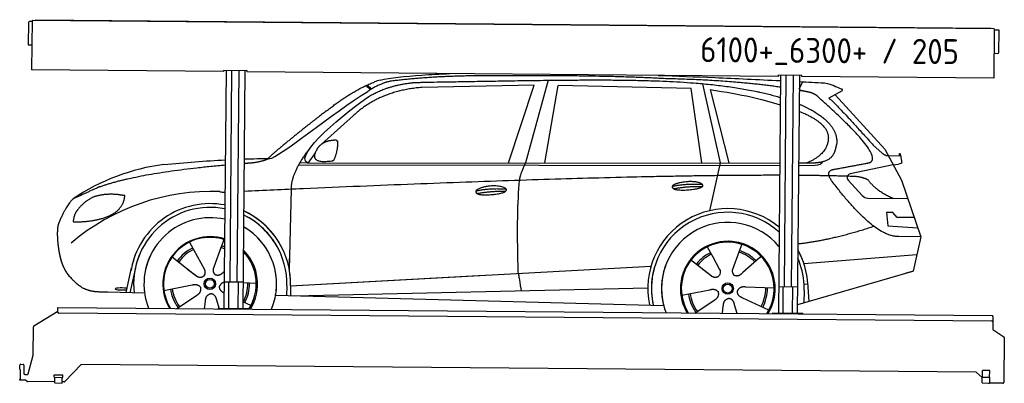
# Model space of a CAD drawing. Header units: millimetres. Extents: x 0 to 5198, y -17 to 1903.
import ezdxf

# ---------------------------------------------------------------- set-up
doc = ezdxf.new("R2010")
doc.units = ezdxf.units.MM
for name, color, linetype, lineweight in [('AM_0', 7, 'Continuous', 50), ('car', 10, 'Continuous', 25), ('Logo', 7, 'Continuous', 25), ('Plattform', 7, 'Continuous', 25)]:
    doc.layers.add(name, color=color, linetype=linetype, lineweight=lineweight)
doc.styles.get("Standard").update_dxf_attribs({"font": 'ISOCP.SHX'})

# ---------------------------------------------------------------- blocks, each defined once
blk = doc.blocks.new('Zubringerplattform GT200  GL550')
at = {"layer": 'Plattform'}
for p, q in [((46, 1887.9), (45, 1771.9)), ((65, 1892.7), (51, 1892.9)), ((65.1, 1898.7), (62.8, 1637.8)), ((5144.9, 1854.4), (65.1, 1898.7)), ((83.1, 1903.1), (5126.9, 1859.1)), ((83.1, 1903.1), (83.1, 1898.6)), ((5126.9, 1859.1), (5126.9, 1854.6)), ((5144.9, 1854.4), (5142.6, 1593.4)), ((5168.8, 1848.2), (5144.8, 1848.4)), ((5169.8, 1730.2), (5170.8, 1846.2)), ((46.9, 1769.9), (63.9, 1769.7)), ((5143.7, 1725.4), (5164.7, 1725.2)), ((1076.7, 1628.9), (62.8, 1637.8)), ((1076.8, 1634.9), (1076.7, 1628.9)), ((1201.8, 1633.8), (1076.8, 1634.9)), ((1089.3, 1634.8), (1078.3, 379.6)), ((1110.5, 517.1), (1120.3, 1634.5)), ((1148.5, 516.7), (1158.3, 1634.2)), ((1189.3, 1633.9), (1178.3, 378.7)), ((1201.7, 1627.8), (1201.8, 1633.8)), ((4003.6, 1603.4), (1201.7, 1627.8)), ((4003.7, 1609.4), (4003.6, 1603.4)), ((4128.7, 1608.3), (4003.7, 1609.4)), ((4016.2, 1609.3), (4005.2, 354.1)), ((4037.4, 491.5), (4047.2, 1609)), ((4075.4, 491.2), (4085.2, 1608.6)), ((4116.2, 1608.4), (4105.2, 353.2)), ((4128.6, 1602.3), (4128.7, 1608.3)), ((5142.6, 1593.4), (4128.6, 1602.3)), ((1179.5, 516.5), (1079.5, 517.3)), ((1103.3, 379.4), (1104.5, 517.1)), ((1153.3, 378.9), (1154.5, 516.7)), ((4106.4, 490.9), (4006.4, 491.8)), ((4030.2, 353.8), (4031.4, 491.6)), ((4080.2, 353.4), (4081.4, 491.1)), ((201.1, 358.3), (201.3, 377.3)), ((201.3, 377.3), (201.4, 383.3)), ((201.4, 383.3), (5138.2, 340.2)), ((1048.3, 379.9), (1208.3, 378.5)), ((1048.3, 379.9), (1048.3, 375.9)), ((1208.3, 374.5), (1208.3, 378.5)), ((74.9, 285.8), (201.2, 363)), ((5132.9, 310.2), (206.1, 353.2)), ((3975.2, 354.3), (4135.2, 352.9)), ((3975.2, 354.3), (3975.2, 350.3)), ((4135.2, 348.9), (4135.2, 352.9)), ((5137.9, 315.2), (5137.5, 267.7)), ((5138.1, 334.2), (5137.9, 315.2)), ((5138.1, 334.2), (5138.2, 340.2)), ((71.8, 131.8), (72.5, 281.6)), ((5137.5, 267.7), (5196, 228.1)), ((5198.2, 224), (5196.1, -12.3)), ((45.3, 33.3), (71.8, 131.8)), ((0.5, 56), (0.7, 78)), ((0.5, 56), (2.8, 56)), ((2.8, 56), (2.3, 5)), ((5.7, 83), (17.7, 82.8)), ((22.7, 77.8), (22.3, 34.8)), ((324.5, 82.2), (238.4, -8.5)), ((5050, 40.9), (324.5, 82.2)), ((0, 0), (0, 5)), ((2.3, 5), (0, 5)), ((28.2, -0.2), (0, 0)), ((27.3, 29.8), (40.4, 29.6)), ((182.6, 14.4), (182.7, 27.4)), ((182.6, 14.4), (227.6, 14)), ((182.7, 27.4), (227.7, 27)), ((184.9, -15.6), (185.1, 14.4)), ((224.9, -16), (225.1, 14)), ((227.6, 14), (227.7, 27)), ((5081.8, 13.2), (5050, 40.9)), ((5081.6, -15.3), (5081.8, 14.7)), ((5081.8, 14.7), (5121.8, 14.3)), ((5082.8, 14.6), (5083.1, 50.6)), ((5121.1, 50.3), (5083.1, 50.6)), ((5120.8, 14.3), (5121.1, 50.3)), ((5121.6, -15.7), (5121.8, 14.3)), ((38.6, -7.2), (31.4, -1.4)), ((184.9, -9.6), (41.7, -8.4)), ((184.9, -15.6), (224.9, -16)), ((234.7, -10), (224.9, -10)), ((5081.6, -15.3), (5121.6, -15.7)), ((5191, -17.3), (5117.9, -16.7))]:
    blk.add_line(p, q, dxfattribs=at)
for centre, radius, start, end in [((51, 1887.9), 5, 89.5, 179.5), ((5168.8, 1846.2), 2, 359.5, 89.5), ((47, 1771.9), 2, 179.5, 269.5), ((5164.8, 1730.2), 5, 269.5, 359.5), ((206.1, 358.2), 5, 179.5, 269.5), ((5132.9, 315.2), 5, 269.5, 359.5), ((77.5, 281.6), 5, 121.4261, 179.5), ((5193.2, 224), 5, 359.5, 55.9134), ((5.7, 78), 5, 89.5, 179.5), ((17.7, 77.8), 5, 359.5, 89.5), ((27.3, 34.8), 5, 179.5, 269.5), ((40.4, 34.6), 5, 269.5, 344.9258), ((5128.9, 23.2), 12, 227.6897, 228.0904), ((28.2, -5.2), 5, 50.8402, 89.5), ((41.7, -3.4), 5, 230.8402, 269.5), ((234.8, -5), 5, 269.5, 316.4902), ((5117.9, -11.7), 5, 232.6301, 269.5), ((5191.1, -12.3), 5, 269.5, 359.5)]:
    blk.add_arc(centre, radius, start, end, dxfattribs=at)
blk = doc.blocks.new('CarUG')
at = {"layer": 'car'}
for p, q in [((3094.5, 5780.1), (2979.2, 5342.1)), ((4420.2, 5747), (4438.8, 5784.2)), ((2132.4, 5743.1), (2158.5, 5722.8)), ((2138.2, 5745.8), (2163.8, 5726)), ((3021.4, 5753.7), (2427.7, 5736.3)), ((2889.2, 5341.3), (3021.4, 5753.7)), ((3080.9, 5343.1), (3148, 5752.9)), ((3849.6, 5743), (3148, 5752.9)), ((3909.2, 5351.1), (3849.6, 5743)), ((3909.7, 5769.5), (4006.4, 5352.1)), ((3949.3, 5738.8), (4052.4, 5352.5)), ((4646.5, 5738.1), (4576.5, 5698.9)), ((4609.7, 5717.5), (4874.1, 5431.6)), ((2068.3, 5584.4), (1898.9, 5430.5)), ((4813.7, 5452.7), (4859.4, 5412.8)), ((4874.1, 5431.6), (4964.7, 5269.4)), ((1869.6, 5387), (1829, 5331)), ((1829, 5331), (4320.4, 5355.1)), ((4420.4, 5356.1), (4480.8, 5356.7)), ((4892, 5399.6), (4952.2, 5397.5)), ((4919.4, 5350.5), (4947.1, 5354.5)), ((1782.1, 5321.7), (4320.4, 5341.8)), ((1829, 5331), (1787.8, 5331.7)), ((4006.4, 5352.1), (3952.5, 5098.9)), ((4420.4, 5342.6), (4425.3, 5342.7)), ((4425.3, 5342.7), (4508.2, 5344.1)), ((4919.4, 5350.5), (4693, 5300.6)), ((4682.6, 5267.5), (4757.7, 5186.3)), ((4964.7, 5269.4), (5069.1, 4971.8)), ((1737.1, 4766.5), (1744.3, 5192)), ((4786.9, 5173.4), (4998.6, 5172.6)), ((4919.4, 5098.5), (4886.7, 5098.5)), ((4886.7, 5098.5), (4893.6, 5027)), ((4943.2, 5072.7), (4919.4, 5098.5)), ((5033.7, 5072.7), (4943.2, 5072.7)), ((4893.6, 5027), (5052.7, 5018.5)), ((5069.1, 4971.8), (4952.2, 4972.2)), ((5069.1, 4971.8), (5031.2, 4789.8)), ((1207.9, 4907.6), (1229.8, 4868.9)), ((1378.3, 4889.6), (1339, 4777.7)), ((1390.1, 4923), (1376.2, 4883.4)), ((3941.9, 4907.6), (3971.5, 4855.4)), ((4124.1, 4923), (4109, 4881.2)), ((1229.8, 4868.9), (1288.7, 4764.6)), ((1501.1, 4851.7), (1493.6, 4845)), ((3854.6, 4840.9), (3956.8, 4761.5)), ((3970.2, 4857.8), (3971.5, 4855.4)), ((3971.5, 4855.4), (4008.7, 4789.5)), ((4109, 4881.2), (4075.9, 4789.2)), ((4218.5, 4852.7), (4131.6, 4774.6)), ((4226.2, 4861.2), (4218.5, 4852.7)), ((4452.7, 4824.6), (5049.6, 4878.4)), ((1117.6, 4829.5), (1237.1, 4736.6)), ((1737.1, 4766.5), (1738.1, 4827.1)), ((1744.4, 4681.9), (3613.3, 4801.2)), ((3613.3, 4801.2), (3645.8, 4803.2)), ((3919.6, 4790.6), (3966.2, 4754.4)), ((5026.5, 4788.4), (4420.7, 4606.1)), ((5031.2, 4789.8), (4987.4, 4776.7)), ((877.1, 4638.2), (904.3, 4769.2)), ((923.9, 4768.9), (896.6, 4637.9)), ((1199.7, 4765.7), (1246.3, 4729.5)), ((1339, 4777.7), (1335.2, 4767.3)), ((1393.6, 4755.1), (1391, 4752.7)), ((1744.4, 4681.9), (2767.9, 4747.2)), ((1076, 4651.5), (1224.3, 4681.8)), ((1563.1, 4692.7), (1493.7, 4695)), ((1724.8, 4681.1), (1723.9, 4630.7)), ((1744.4, 4681.9), (1743.6, 4630.3)), ((1764.2, 4630), (3629.9, 4688)), ((3649.2, 4688.6), (3649.6, 4688.6)), ((3810, 4651.5), (3958.4, 4681.8)), ((4297.1, 4692.7), (4145.8, 4697.7)), ((4455.9, 4681.4), (4454.8, 4616.4)), ((4474.4, 4715.1), (4455.2, 4713.9)), ((4473.6, 4727.1), (4480.2, 4624)), ((974, 4636.5), (779.8, 4640)), ((1144.7, 4556.8), (1247.6, 4626.5)), ((1665.7, 4631.7), (3714.7, 4597)), ((3880.5, 4557.9), (3981.6, 4626.5)), ((4269.9, 4576.5), (4132.1, 4639.2)), ((1291.1, 4556.8), (1295.7, 4597.4)), ((1367.6, 4560.9), (1355.5, 4602.5)), ((1535.9, 4576.5), (1493.7, 4595.7)), ((4025.3, 4558), (4029.8, 4597.4)), ((4102.4, 4558), (4089.6, 4602.5))]:
    blk.add_line(p, q, dxfattribs=at)
for centre, radius in [((1318.1, 4688.8), 30.1), ((1318.1, 4688.8), 23.6), ((4052.2, 4688.8), 30.1), ((4052.2, 4688.8), 23.6)]:
    blk.add_circle(centre, radius, dxfattribs=at)
for centre, radius, start, end in [((2246.7, 5602.8), 174.5, 102.8736, 113.54), ((1227.1, 4205.6), 1122.3, 98.0395, 124.4377), ((4697.3, 5281), 20, 102.4358, 222.7473), ((1331.8, 4035.2), 1141.2, 88.2487, 130.916), ((1393.1, 5290.2), 117.4, 256.9855, 269.1884), ((4787, 5213.4), 40, 222.7473, 269.7861), ((1320.2, 4687.9), 424.2, 80.0558, 170.7471), ((4052.6, 4688.2), 422.7, 50.659, 192.285), ((1320.2, 4687.9), 404.6, 79.5676, 187.1619), ((1320.2, 4687.9), 424.2, 359.1908, 65.8907), ((1320.2, 4687.9), 424.2, 26.9197, 65.8907), ((1320.2, 4687.9), 404.6, 359.0314, 64.6409), ((1320.2, 4687.9), 404.6, 28.3768, 64.6409), ((4052.6, 4688.2), 403.4, 48.3734, 192.9312), ((1320.2, 4687.9), 350, 77.9144, 188.4487), ((1320.2, 4687.9), 350, 338.0298, 60.3214), ((1320.2, 4687.9), 350, 33.4585, 60.3214), ((4052.6, 4688.2), 350, 40.0277, 195.1055), ((1320.2, 4687.9), 250, 72.9443, 211.6483), ((1318.1, 4688.8), 245, 72.0664, 188.7348), ((1318.1, 4688.8), 209.6, 68.9041, 73.3995), ((4052.6, 4688.2), 250, 328.6337, 211.4159), ((4052.2, 4688.8), 245, 41.9641, 188.7348), ((4052.6, 4688.2), 250, 41.078, 137.685), ((4052.2, 4688.8), 209.6, 44.8961, 73.3995), ((4052.6, 4688.2), 422.7, 3.6504, 29.4679), ((4052.6, 4688.2), 422.7, 22.5487, 29.4679), ((1320.2, 4687.9), 424.2, 159.4632, 170.7471), ((1320.2, 4687.9), 404.6, 158.4572, 187.1619), ((1320.2, 4687.9), 350, 155.0104, 202.0197), ((1320.2, 4687.9), 350, 155.0104, 157.8717), ((1320.2, 4687.9), 250, 144.1237, 211.6483), ((1320.2, 4687.9), 250, 144.1237, 148.496), ((1318.1, 4688.8), 245, 143.5289, 148.0172), ((1318.1, 4688.8), 209.6, 116.262, 145.3995), ((1318.1, 4688.8), 200.6, 116.1152, 145.5463), ((1318.1, 4688.8), 200.6, 67.9091, 73.4359), ((1320.2, 4687.9), 250, 328.4012, 46.0999), ((1318.1, 4688.8), 245, 327.4462, 44.2594), ((4052.2, 4688.8), 209.6, 116.262, 142.4326), ((4052.2, 4688.8), 200.6, 116.1152, 142.4463), ((4052.2, 4688.8), 200.6, 45.0266, 73.5463), ((4052.2, 4688.8), 245, 0.9266, 44.7348), ((4052.6, 4688.2), 403.4, 3.6504, 24.1739), ((4052.6, 4688.2), 403.4, 23.7263, 24.1739), ((1318.1, 4688.8), 245, 144.9266, 212.6033), ((1318.1, 4688.8), 245, 30.7457, 35.1225), ((1320.2, 4687.9), 250, 30.267, 34.5277), ((4052.6, 4688.2), 422.7, 164.0109, 164.2126), ((4052.6, 4688.2), 403.4, 163.2593, 179.9464), ((4052.6, 4688.2), 350, 160.7243, 195.1055), ((4052.6, 4688.2), 250, 152.8016, 211.4159), ((4052.2, 4688.8), 245, 152.3519, 188.7348), ((4052.6, 4688.2), 250, 328.6337, 25.8498), ((1320.2, 4687.9), 350, 350.7505, 11.924), ((1320.2, 4687.9), 404.6, 359.0315, 10.2025), ((1320.2, 4687.9), 424.2, 359.1908, 9.6942), ((4052.6, 4688.2), 403.4, 173.0827, 192.9312), ((4052.6, 4688.2), 350, 172.1254, 201.8672), ((4052.6, 4688.2), 250, 169.2195, 211.4159), ((4052.2, 4688.8), 245, 169.1336, 212.2761), ((1318.1, 4688.8), 200.6, 332.1152, 1.5463), ((1318.1, 4688.8), 209.6, 332.262, 1.3995), ((4052.2, 4688.8), 200.6, 332.1152, 1.5463), ((4052.2, 4688.8), 209.6, 332.262, 1.3995), ((4052.2, 4688.8), 245, 327.7735, 9.5178), ((4052.6, 4688.2), 250, 328.6337, 9.4319), ((4052.6, 4688.2), 403.4, 359.0315, 5.5686), ((4052.6, 4688.2), 422.7, 3.6504, 3.7403), ((1318.1, 4688.8), 209.6, 188.262, 217.3995), ((1318.1, 4688.8), 200.6, 188.1152, 217.5463), ((4052.2, 4688.8), 209.6, 188.262, 217.3995), ((4052.2, 4688.8), 200.6, 188.1152, 217.5463)]:
    blk.add_arc(centre, radius, start, end, dxfattribs=at)
blk.add_ellipse((852.4, 4657.6), major_axis=(33.6, 0), ratio=0.157274, start_param=0.513473, end_param=5.704241, dxfattribs=at)
for points, degree, knots in [([(2207.9, 5772.9), (2261, 5784.8), (2334.6, 5794.3), (2426.7, 5801.5), (2471.8, 5805.1), (2521.2, 5808.1), (2575.1, 5810.6)], 3, [0, 0, 0, 0, 0.1850827, 0.1850827, 0.1850827, 0.2755606, 0.2755606, 0.2755606, 0.2755606]), ([(2377.5, 5760.7), (2404.1, 5763), (2543.5, 5766.1), (3298.2, 5787.9), (3834, 5793.2), (4177.8, 5742.1), (4320.2, 5700.7)], 4, [0.0821318, 0.0821318, 0.0821318, 0.0821318, 0.0821318, 0.258851, 0.508851, 0.7604766, 0.7604766, 0.7604766, 0.7604766, 0.7604766]), ([(3675.3, 5811.1), (3771.7, 5808.6), (3871.2, 5805.6), (3973.9, 5802.2), (4085.7, 5798.5), (4201.3, 5794.2), (4320.2, 5789.3)], 3, [0.7312949, 0.7312949, 0.7312949, 0.7312949, 0.8278009, 0.8278009, 0.8278009, 0.9328252, 0.9328252, 0.9328252, 0.9328252]), ([(4614.1, 5324.7), (4780.7, 5357.3), (4783.6, 5357.9), (4791.9, 5359.8), (4792.7, 5360)], 1, [0.1611508, 0.1611508, 1, 1.0196119, 1.078724, 1.0847856, 1.0847856]), ([(3761.9, 5213.4), (3738.3, 5229.7), (3783.7, 5245.5), (3866.4, 5265.7), (3959.3, 5232.6), (3897.3, 5208.8), (3788.3, 5201.6), (3766.8, 5210.4), (3761.9, 5213.4)], 5, [0, 0, 0, 0, 0, 0, 0.300106, 0.500106, 0.700106, 1, 1, 1, 1, 1, 1]), ([(2718.5, 5192.5), (2722.7, 5197.6), (2743.7, 5214), (2826.4, 5234.1), (2941.7, 5198), (2833.1, 5169.4), (2748.3, 5170), (2713.9, 5173.6), (2718.5, 5192.5)], 5, [0, 0, 0, 0, 0, 0, 0.300106, 0.500106, 0.700106, 1, 1, 1, 1, 1, 1]), ([(2946.4, 4758.6), (2945.8, 4772.2), (2945.2, 4785.5), (2944.7, 4798.7), (2937.4, 4988.5), (2938.5, 5138.9), (2948.1, 5249.9)], 3, [0, 0, 0, 0, 0.064923, 0.064923, 0.064923, 1, 1, 1, 1]), ([(516.9, 5001.3), (510.6, 4985.4), (508.8, 4956.9), (510.1, 4924.5), (513.8, 4892.7), (516.3, 4871), (519.8, 4849.6), (524.5, 4828.4), (530.2, 4807.4)], 4, [0, 0, 0, 0, 0, 0.3469619, 0.3469619, 0.3469619, 0.3469619, 0.5837788, 0.5837788, 0.5837788, 0.5837788, 0.5837788]), ([(522, 4841.4), (522.9, 4837.2), (523.9, 4833), (524.8, 4828.9), (525.8, 4824.8), (529.5, 4810), (533.6, 4796.4), (538.1, 4784), (543.1, 4772.7)], 4, [0.4914944, 0.4914944, 0.4914944, 0.4914944, 0.4914944, 0.5422469, 0.5422469, 0.5422469, 0.5422469, 0.728655, 0.728655, 0.728655, 0.728655, 0.728655]), ([(530.2, 4807.4), (533.2, 4798), (536.2, 4789.1), (539.4, 4781), (542.7, 4773.4), (544.1, 4770.2), (545.6, 4767.1), (547, 4764.1), (548.5, 4761.3), (554.2, 4750.2), (560.3, 4740.9), (566.6, 4733), (573.2, 4725.6)], 4, [0.5979331, 0.5979331, 0.5979331, 0.5979331, 0.5979331, 0.7288005, 0.7288005, 0.7288005, 0.7288005, 0.7843928, 0.7843928, 0.7843928, 0.7843928, 1, 1, 1, 1, 1]), ([(4008.7, 4789.5), (4010.4, 4785.4), (4011.4, 4781.5), (4011.7, 4777.6), (4012.4, 4769), (4009.8, 4760.9), (4003.7, 4753.4)], 3, [0.2167758, 0.2167758, 0.2167758, 0.2167758, 0.4600873, 0.4600873, 0.4600873, 1, 1, 1, 1]), ([(4075.9, 4789.2), (4075.3, 4786.1), (4075.1, 4783.1), (4075.2, 4780.1), (4075.6, 4777.3), (4076.4, 4771.6), (4078.5, 4766.2), (4082, 4761.7), (4087, 4758.7)], 4, [0.3191838, 0.3191838, 0.3191838, 0.3191838, 0.3191838, 0.5438253, 0.5438253, 0.5438253, 0.5438253, 1, 1, 1, 1, 1]), ([(1288.7, 4764.6), (1290.4, 4760.5), (1291.5, 4756.6), (1291.8, 4752.7), (1292.5, 4744.1), (1289.9, 4736), (1283.8, 4728.4)], 3, [0.2167758, 0.2167758, 0.2167758, 0.2167758, 0.4600873, 0.4600873, 0.4600873, 1, 1, 1, 1]), ([(1335.2, 4767.3), (1334.7, 4764.2), (1334.5, 4761.2), (1334.6, 4758.2), (1334.9, 4755.4), (1335.7, 4749.7), (1337.8, 4744.3), (1341.4, 4739.8), (1346.3, 4736.8)], 4, [0.3191838, 0.3191838, 0.3191838, 0.3191838, 0.3191838, 0.5438253, 0.5438253, 0.5438253, 0.5438253, 1, 1, 1, 1, 1]), ([(1391, 4752.7), (1391, 4752.7), (1391, 4752.7), (1391, 4752.7), (1391, 4752.7), (1382, 4742.9), (1371.4, 4732.8), (1357.1, 4730.3), (1346.3, 4736.8)], 4, [-0.000003, -0.000003, -0.000003, -0.000003, -0.000003, 0, 0, 0, 0, 1, 1, 1, 1, 1]), ([(2946.4, 4758.6), (2947.1, 4754), (2947.8, 4749.5), (2948.5, 4745.1), (2949.1, 4741.1), (2949.7, 4737.2), (2950.3, 4733.5), (2955.2, 4703.3), (2958.9, 4681.3), (2961.5, 4667.2)], 3, [-0.000011, -0.000011, -0.000011, -0.000011, 0.107576, 0.107576, 0.107576, 0.206414, 0.206414, 0.206414, 1, 1, 1, 1]), ([(4131.6, 4774.6), (4131.6, 4774.6), (4131.6, 4774.6), (4131.6, 4774.6), (4131.6, 4774.6), (4122.6, 4764.8), (4112, 4754.7), (4097.8, 4752.2), (4087, 4758.7)], 4, [-0.000003, -0.000003, -0.000003, -0.000003, -0.000003, 0, 0, 0, 0, 1, 1, 1, 1, 1]), ([(779.8, 4640), (755.1, 4640.4), (699.5, 4636.3), (663.3, 4649.9), (619.5, 4674.6), (573.2, 4725.6)], 4, [0, 0, 0, 0, 0, 0.597866, 1, 1, 1, 1, 1])]:
    blk.add_open_spline(points, degree=degree, knots=knots, dxfattribs=at)
for points, degree in [([(2738.3, 5800.1), (2495.5, 5797.8), (2266.4, 5767.9)], 2), ([(3702.6, 5794.3), (3354.2, 5810.5), (2738.3, 5800.1)], 2), ([(4320.2, 5754.4), (4060.8, 5789.7), (3702.6, 5794.3)], 2), ([(4420.2, 5785.2), (4463.9, 5783.3), (4508, 5781.4), (4552.5, 5779.4)], 3), ([(4552.5, 5779.4), (4599.3, 5770.4), (4608.3, 5762.2), (4645.8, 5746.7)], 3), ([(1925.1, 5607.4), (2065.2, 5718.9), (2177, 5762.7)], 2), ([(2427.7, 5736.3), (2203.8, 5715), (2068.3, 5584.4)], 2), ([(2266.4, 5767.9), (2210.2, 5758.3), (2142.2, 5712.4)], 2), ([(2148.8, 5685.7), (2242.1, 5744.3), (2377.5, 5760.7)], 2), ([(3949.3, 5738.8), (4120.4, 5714.2), (4227.7, 5690.5), (4320.3, 5661.9)], 3), ([(4478.1, 5728.3), (4449.9, 5733.9), (4420.2, 5739.1)], 2), ([(4527.8, 5698), (4509.7, 5719.7), (4478.1, 5728.3)], 2), ([(4646.5, 5738.1), (4648.2, 5739.7), (4648.9, 5742.8), (4648.3, 5745.6), (4645.8, 5746.7)], 4), ([(1629.1, 5353.6), (1664.8, 5350.2), (1964.8, 5601.8), (2142.2, 5712.4)], 3), ([(1829, 5331), (1745.6, 5370.3), (2037.4, 5609.3), (2148.8, 5685.7)], 3), ([(4420.3, 5666.2), (4514.7, 5627.5), (4587.3, 5579.2), (4628.5, 5520.7), (4619.8, 5452.6)], 4), ([(4792.7, 5360), (4881.9, 5388.8), (4527.8, 5698)], 2), ([(4576.5, 5698.9), (4584.3, 5703.3), (4813.7, 5452.7)], 2), ([(4420.3, 5627.6), (4430.3, 5623.9), (4440.3, 5620.1), (4450.5, 5616.1)], 3), ([(4450.5, 5616.1), (4565.1, 5565.1), (4575.8, 5500.1)], 2), ([(1925.1, 5607.4), (1844.6, 5546.2), (1742.9, 5461.8), (1614.6, 5355.4), (1620.5, 5353.5)], 4), ([(4575.8, 5500.1), (4581.5, 5405.6), (4464.2, 5356.5)], 2), ([(1877.7, 5404.8), (1893.9, 5435.2), (1936.5, 5449.6)], 2), ([(1936.5, 5449.6), (1965.2, 5455.7), (1978.1, 5454.6)], 2), ([(1968.7, 5350.4), (1989.6, 5403.6), (1986.6, 5448.4)], 2), ([(1978.1, 5454.6), (1984.2, 5448.5), (1986.6, 5448.4)], 2), ([(4480.8, 5356.7), (4530.9, 5357.2), (4603.9, 5362.5), (4611.6, 5409.4), (4619.8, 5452.6)], 4), ([(4859.4, 5412.8), (4867.7, 5405.6), (4881, 5398), (4890, 5398), (4892, 5399.6)], 4), ([(4952.2, 5397.5), (4953.4, 5436.4), (4964.7, 5362.2)], 2), ([(1744.3, 5192), (1741.1, 5275.6), (1829, 5393.7)], 2), ([(1955.3, 5342.6), (1833.2, 5322.7), (1877.7, 5404.8)], 2), ([(4508.2, 5344.1), (4527.5, 5344.9), (4542.2, 5354), (4549.4, 5364.3)], 3), ([(4579.4, 5377.2), (4579.5, 5377.3), (4579.6, 5377.3), (4579.6, 5377.3)], 3), ([(4964.7, 5362.2), (4965, 5358.5), (4959.4, 5356.8), (4947.1, 5354.5)], 3), ([(729.1, 5195), (933.3, 5271.9), (1393.4, 5317.6)], 2), ([(1070.2, 5316.9), (1181.2, 5328.1), (1288.8, 5337.7), (1393.4, 5344.3)], 3), ([(1493.4, 5349.7), (1539.1, 5351.7), (1584.4, 5353.1), (1629.1, 5353.6)], 3), ([(1493.4, 5326.9), (1517.1, 5329), (1541.4, 5331)], 2), ([(1541.4, 5331), (1594.5, 5339.3), (1620.2, 5352.5)], 2), ([(1955.3, 5342.6), (1961.3, 5344.4), (1968.7, 5350.4)], 2), ([(2948.1, 5249.9), (2950.9, 5281), (2979.2, 5342.1)], 2), ([(4598.5, 5259.2), (4554.2, 5317.5), (4614.1, 5324.7)], 2), ([(4320.4, 5289.2), (3396, 5282.5), (1493.5, 5178.5)], 2), ([(4700.1, 5287), (4575.9, 5289.9), (4420.4, 5289.6)], 2), ([(4952.2, 4972.2), (4826.5, 4964), (4598.5, 5259.2)], 2), ([(4787.9, 5269.4), (4750.5, 5287.5), (4700.1, 5287)], 2), ([(4919.4, 5172.9), (4833.7, 5208), (4787.9, 5269.4)], 2), ([(2718.5, 5192.5), (2793.9, 5209.4), (2877.4, 5203.7)], 2), ([(3754.7, 5226.2), (3830.1, 5243.1), (3913.6, 5237.3)], 2), ([(3761.9, 5213.4), (3835.9, 5228), (3913.8, 5227.2)], 2), ([(729.1, 5195), (595.4, 5131.9)], 1), ([(832.3, 5154.7), (764.7, 5161.8), (705.5, 5143.8)], 2), ([(816, 5061.1), (861.7, 5098.5), (865, 5150.4)], 2), ([(865, 5150.4), (847.2, 5152.3), (832.3, 5154.7)], 2), ([(1393.5, 5173), (1392.4, 5172.9), (1391.4, 5172.9)], 2), ([(2723.6, 5178.7), (2797.6, 5193.3), (2875.5, 5192.5)], 2), ([(595.4, 5131.9), (561, 5108.8), (516.9, 5001.3)], 2), ([(705.5, 5143.8), (653.4, 5122.6), (615.8, 5072.3)], 2), ([(615.8, 5072.3), (597.7, 5052.3), (593.4, 5011)], 2), ([(594.6, 5008.7), (739.4, 5010.6), (816, 5061.1)], 2), ([(593.4, 5011), (596.7, 5010.9), (594.6, 5008.7)], 2), ([(4820.2, 5023.6), (4605.9, 4949.7), (4420.6, 4927)], 2), ([(1237.1, 4736.6), (1260.6, 4714.9), (1283.8, 4728.4)], 2), ([(3957.1, 4761.5), (3980.6, 4739.8), (4003.7, 4753.4)], 2), ([(1224.3, 4681.8), (1255, 4690.8), (1269.8, 4668.4)], 2), ([(1393.7, 4697.2), (1376.6, 4693.6), (1369.2, 4676.8)], 2), ([(3958.4, 4681.8), (3989, 4690.8), (4003.8, 4668.4)], 2), ([(4145.8, 4697.7), (4114, 4701.4), (4103.2, 4676.8)], 2), ([(1247.6, 4626.5), (1275.5, 4642.2), (1269.8, 4668.4)], 2), ([(1295.7, 4597.4), (1296.7, 4629.4), (1322.6, 4636.5)], 2), ([(1355.5, 4602.5), (1349.3, 4633.8), (1322.6, 4636.5)], 2), ([(1393.7, 4640.9), (1368.1, 4652), (1369.2, 4676.8)], 2), ([(3981.6, 4626.5), (4009.5, 4642.2), (4003.8, 4668.4)], 2), ([(4029.8, 4597.4), (4030.7, 4629.4), (4056.6, 4636.5)], 2), ([(4089.6, 4602.5), (4083.3, 4633.8), (4056.6, 4636.5)], 2), ([(4132.1, 4639.2), (4102, 4650), (4103.2, 4676.8)], 2)]:
    blk.add_open_spline(points, degree=degree, dxfattribs=at)

msp = doc.modelspace()

# ---------------------------------------------------------------- block references
at = {"layer": 'AM_0'}
msp.add_blockref('Zubringerplattform GT200  GL550', (0, 0), dxfattribs=at)
at = {"layer": 'car', "rotation": 359.4752422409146}
msp.add_blockref('CarUG', (-357, -4168.3), dxfattribs=at)

# ---------------------------------------------------------------- texts
at = {"layer": 'Logo'}
msp.add_text('6100+_6300+ / 205', height=132, rotation=359.5306, dxfattribs=at).set_placement((3592, 1679.2))

doc.saveas('drawing.dxf')
